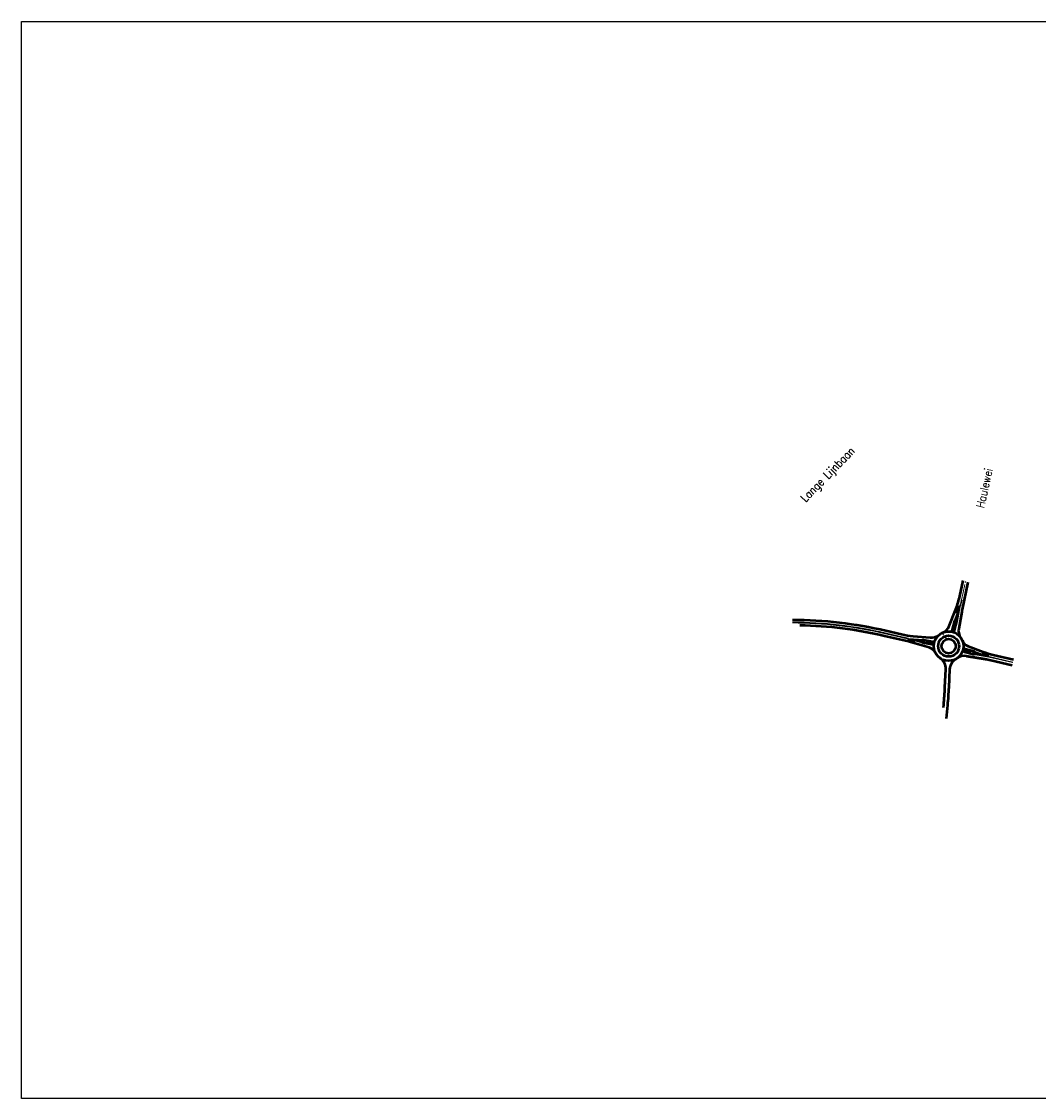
# Model space of a CAD drawing. Header units: metres. Extents: x 157368 to 159839, y 577032 to 578342.
# Tile 1 of 4: x 157368 to 158604, y 577032 to 578342. Entities that reach past the tile are written whole.
import ezdxf

# ---------------------------------------------------------------- set-up
doc = ezdxf.new("R2010")
doc.units = ezdxf.units.M
for name, pattern in [('AM-AS', [16, 10, -2, 2, -2]), ('NLCS-HIDDEN', [4, 2, -2]), ('VH-GELEIDEBAND', [6, 2, -2, 0, -2]), ('VH-RWSBAND', [24, 10, -2, 2, -2, 2, -2, 2, -2]), ('VH-TROTTOIRBAND_130-150', [15, 5, -2, 2, -2, 2, -2])]:
    doc.linetypes.add(name, pattern=pattern)
doc.layers.add('alg_hulplijn_legenda', color=5, linetype='Continuous', plot=False)
doc.layers.add('alg_ps_kader', color=7, linetype='Continuous')
for name, color, linetype, lineweight in [('mk-nw-streep 0.10', 201, 'Continuous', 25), ('mk-nw-vlakmark', 7, 'Continuous', 35), ('N-WE-AM-AS-G', 10, 'AM-AS', 18), ('N-WE-VH-KANTOPSLUITING_GESTORTE BAND-G', 181, 'VH-GELEIDEBAND', 18), ('N-WE-VH-KANTOPSLUITING_TROTTOIRBAND_130 150-G', 210, 'VH-TROTTOIRBAND_130-150', 35), ('N-WE-VH-KANTOPSLUITING_TROTTOIRBAND_RWS-G', 210, 'VH-RWSBAND', 35), ('N-WE-VH-KANTVERHARDING-G', 60, 'Continuous', 50), ('N-WE-VW-MARKERING_VERDRIJFSTREEP-G', 7, 'Continuous', 35), ('X-XX-AL-M', 7, 'Continuous', 18), ('X-XX-AL-TEKENBLAD_HULPLIJN-GN', 7, 'NLCS-HIDDEN', 13)]:
    doc.layers.add(name, color=color, linetype=linetype, lineweight=lineweight)
doc.styles.add('MUG_standaard', font='romans.shx', dxfattribs={"width": 0.85, "height": 2})
doc.styles.add('NLCS-ISO-M200-T25', font='NLCS-ISO.ttf', dxfattribs={"height": 0.5})

# ---------------------------------------------------------------- blocks, each defined once
blk = doc.blocks.new('voorrang_750')
h = blk.add_hatch(color=256)
h.paths.add_polyline_path([(-1, 8), (0, 0), (1, 8), (0, 8)])
h.paths.add_polyline_path([(0, 7), (0.7, 7), (0, 1.2), (-0.7, 7)], flags=16)
for p, q in [((0, 0), (-1, 8)), ((0, 8), (-1, 8)), ((0, 1.2), (-0.7, 7)), ((0, 7), (-0.7, 7)), ((0, 0), (1, 8)), ((0, 8), (1, 8)), ((0, 1.2), (0.7, 7)), ((0, 7), (0.7, 7))]:
    blk.add_line(p, q)

msp = doc.modelspace()

# ---------------------------------------------------------------- hatches: boundary and pattern name
at = {"layer": 'N-WE-VW-MARKERING_VERDRIJFSTREEP-G'}
h = msp.add_hatch(color=256, dxfattribs=at)
edge = h.paths.add_edge_path()
edge.add_line((158504.584, 577613.751), (158504.676, 577614.271))
edge.add_line((158504.676, 577614.271), (158504.397, 577613.965))
edge.add_arc((158502.951, 577612.512), 2.05, 37.160209, 45.105726, ccw=False)
edge = h.paths.add_edge_path()
edge.add_line((158505.115, 577616.745), (158505.278, 577617.667))
edge.add_line((158505.278, 577617.667), (158502.376, 577614.48))
edge.add_arc((158502.951, 577612.512), 2.05, 85.238347, 106.274832, ccw=False)
edge.add_line((158503.121, 577614.555), (158505.115, 577616.745))
h.paths.add_polyline_path([(158505.717, 577620.141), (158505.88, 577621.063), (158504.009, 577619.009), (158503.495, 577617.702)])
h.paths.add_polyline_path([(158506.319, 577623.537), (158506.482, 577624.459), (158505.903, 577623.823), (158505.389, 577622.516)])
h = msp.add_hatch(color=256, dxfattribs=at)
edge = h.paths.add_edge_path()
edge.add_line((158462.067, 577589.577), (158461.541, 577589.623))
edge.add_line((158461.541, 577589.623), (158461.87, 577589.372))
edge.add_arc((158463.444, 577588.058), 2.05, 132.197406, 140.142923, ccw=False)
edge = h.paths.add_edge_path()
edge.add_line((158459.038, 577589.843), (158458.105, 577589.925))
edge.add_line((158458.105, 577589.925), (158461.534, 577587.313))
edge.add_arc((158463.444, 577588.058), 2.05, 180.275544, 201.312029, ccw=False)
edge.add_line((158461.394, 577588.049), (158459.038, 577589.843))
h.paths.add_polyline_path([(158455.602, 577590.144), (158454.669, 577590.226), (158456.88, 577588.543), (158458.227, 577588.146)])
h.paths.add_polyline_path([(158452.167, 577590.446), (158451.234, 577590.528), (158451.918, 577590.007), (158453.265, 577589.609)])
h = msp.add_hatch(color=256, dxfattribs=at)
edge = h.paths.add_edge_path()
edge.add_line((158526.085, 577572.442), (158526.607, 577572.357))
edge.add_line((158526.607, 577572.357), (158526.296, 577572.632))
edge.add_arc((158524.824, 577574.058), 2.05, 307.949076, 315.894592, ccw=False)
edge = h.paths.add_edge_path()
edge.add_line((158529.086, 577571.952), (158530.011, 577571.802))
edge.add_line((158530.011, 577571.802), (158526.784, 577574.66))
edge.add_arc((158524.824, 577574.058), 2.05, -3.972786, 17.063699, ccw=False)
edge.add_line((158526.87, 577573.916), (158529.086, 577571.952))
h.paths.add_polyline_path([(158532.49, 577571.397), (158533.414, 577571.246), (158531.335, 577573.089), (158530.021, 577573.585)])
h.paths.add_polyline_path([(158535.894, 577570.842), (158536.818, 577570.691), (158536.174, 577571.262), (158534.86, 577571.758)])

# ---------------------------------------------------------------- linework, layer by layer
at = {"layer": 'alg_hulplijn_legenda'}
msp.add_lwpolyline([(157367.788, 578341.576), (159467.859, 578341.576), (159467.859, 577032.286), (157367.788, 577032.286)], close=True, dxfattribs=at)
for points in [[(158490.237, 577597.941), (158490.047, 577598.349)], [(158485.174, 577568.811), (158484.858, 577568.491)]]:
    msp.add_lwpolyline(points, dxfattribs=at)
at = {"layer": 'mk-nw-streep 0.10', "flags": 128}
for points in [[(158507.383, 577638.975, -0.03096748), (158503.557, 577627.147), (158495.077, 577605.588), (158495.17, 577605.551), (158503.65, 577627.111, 0.03096748), (158507.48, 577638.95)], [(158509.779, 577638.356, -0.01577912), (158508.261, 577632.248), (158507.607, 577629.93), (158500.985, 577613.096), (158497.159, 577599.539)], [(158509.877, 577638.335, -0.01577912), (158508.357, 577632.221), (158507.702, 577629.898), (158501.08, 577613.064), (158497.255, 577599.512)], [(158510.17, 577638.272, -0.01577912), (158508.646, 577632.139), (158507.99, 577629.816), (158504.833, 577612.004), (158501.008, 577598.453)], [(158510.268, 577638.251, -0.01577912), (158508.742, 577632.112), (158508.088, 577629.794), (158504.931, 577611.982), (158501.105, 577598.425)], [(158512.573, 577637.772), (158510.327, 577626.983, 0.00747073), (158509.758, 577624.033), (158506.166, 577603.765), (158506.264, 577603.748), (158509.857, 577624.016, -0.00747073), (158510.425, 577626.963), (158512.671, 577637.751)], [(158304.539, 577610.754, -0.05693862), (158417.256, 577597.654), (158437.528, 577592.919, 0.01057036), (158442.284, 577591.913), (158445.709, 577591.265)], [(158445.685, 577591.168), (158442.471, 577591.776, -0.01057036), (158437.301, 577592.869), (158417.233, 577597.556, 0.05693862), (158304.539, 577610.654)], [(158304.54, 577611.154, -0.05693862), (158417.347, 577598.043), (158437.925, 577593.237, 0.01057036), (158442.049, 577592.365), (158445.778, 577591.659)], [(158445.764, 577591.56), (158442.032, 577592.267, -0.01057036), (158437.901, 577593.14), (158417.324, 577597.946, 0.05693862), (158304.54, 577611.054)], [(158304.596, 577613.754, -0.05691317), (158417.938, 577600.575), (158437.127, 577596.093, 0.03550203), (158451.209, 577593.842), (158471.875, 577592.029), (158471.884, 577592.129), (158451.218, 577593.942, -0.03550203), (158437.15, 577596.191), (158417.961, 577600.673, 0.05691317), (158304.596, 577613.854)], [(158313.385, 577607.858, -0.05247329), (158416.619, 577594.927), (158445.544, 577588.171, -0.01434818), (158451.067, 577586.713), (158471.122, 577580.797), (158471.151, 577580.893), (158451.09, 577586.81, 0.01434818), (158445.572, 577588.267), (158416.642, 577595.025, 0.05247329), (158313.387, 577607.958)], [(158572.947, 577565.359), (158548.379, 577571.174, -0.03215341), (158536.037, 577574.948), (158517.705, 577581.869), (158517.67, 577581.775), (158536.002, 577574.854, 0.03215341), (158548.356, 577571.077), (158572.925, 577565.262)], [(158571.573, 577559.518), (158545.679, 577565.648, 0.01769384), (158538.703, 577567.041), (158516.122, 577570.723), (158516.106, 577570.624), (158538.686, 577566.942, -0.01769384), (158545.656, 577565.55), (158571.55, 577559.421)]]:
    msp.add_lwpolyline(points, format="xyb", dxfattribs=at)
for points in [[(158502.021, 577614.226), (158507.025, 577626.948), (158504.639, 577613.487, 0.40639517)], [(158504.584, 577613.751, 0.3353526), (158502.205, 577614.422), (158506.752, 577625.981)], [(158497.159, 577599.539), (158497.115, 577599.383, -0.0591139), (158501.06, 577598.269), (158501.105, 577598.425), (158501.008, 577598.453, 0.05572809), (158497.255, 577599.512)], [(158461.818, 577586.982), (158448.706, 577590.85), (158462.324, 577589.655, 0.40639517)], [(158462.067, 577589.577, 0.3353526), (158461.607, 577587.148), (158449.694, 577590.663)], [(158476.876, 577583.428), (158477.035, 577583.398, -0.0591139), (158477.798, 577587.426), (158477.639, 577587.457), (158477.62, 577587.358, 0.05572809), (158476.894, 577583.526)], [(158511.773, 577579.671), (158511.616, 577579.713, -0.0591139), (158510.556, 577575.752), (158510.713, 577575.71), (158510.739, 577575.807, 0.05572809), (158511.747, 577579.574)], [(158526.526, 577575.011), (158539.315, 577570.183), (158525.823, 577572.383, 0.40639517)], [(158526.085, 577572.442, 0.3353526), (158526.724, 577574.83), (158538.344, 577570.443)]]:
    msp.add_lwpolyline(points, format="xyb", close=True, dxfattribs=at)
for points in [[(158445.685, 577591.168), (158463.036, 577586.049), (158476.876, 577583.428)], [(158445.709, 577591.265), (158463.059, 577586.147), (158476.894, 577583.526)], [(158445.764, 577591.56), (158463.785, 577589.979), (158477.62, 577587.358)], [(158445.778, 577591.659), (158463.799, 577590.078), (158477.639, 577587.457)], [(158510.713, 577575.71), (158524.321, 577572.071)], [(158510.739, 577575.807), (158524.342, 577572.169)], [(158511.747, 577579.574), (158525.35, 577575.936)], [(158511.773, 577579.671), (158525.381, 577576.032)], [(158572.192, 577562.147), (158543.432, 577568.954), (158524.321, 577572.071)], [(158572.215, 577562.244), (158543.452, 577569.052), (158524.342, 577572.169)], [(158525.35, 577575.936), (158541.616, 577569.795), (158572.283, 577562.536)], [(158525.381, 577576.032), (158541.646, 577569.891), (158572.306, 577562.633)]]:
    msp.add_lwpolyline(points, dxfattribs=at)
at = {"layer": 'N-WE-AM-AS-G'}
msp.add_lwpolyline([(158499.283, 577599.52), (158508.502, 577632.18, 0.01577912), (158510.023, 577638.304), (158511.96, 577647.305), (158514.734, 577660.626)], format="xyb", dxfattribs=at)
at = {"layer": 'N-WE-AM-AS-G', "flags": 128}
msp.add_lwpolyline([(158438.308, 577592.891), (158417.29, 577597.8, 0.05693862), (158304.54, 577610.904)], format="xyb", dxfattribs=at)
at = {"layer": 'N-WE-AM-AS-G'}
msp.add_lwpolyline([(158476.708, 577585.546), (158440.667, 577592.372)], dxfattribs=at)
at = {"layer": 'N-WE-AM-AS-G', "flags": 128}
msp.add_lwpolyline([(158511.783, 577577.546), (158539.225, 577570.207), (158572.249, 577562.39)], dxfattribs=at)
at = {"layer": 'N-WE-VH-KANTOPSLUITING_GESTORTE BAND-G', "flags": 128}
for points in [[(158498.202, 577615.992), (158494.239, 577605.917, -0.20898574), (158487.689, 577599.385, 0.08120742), (158482.564, 577596.355, -0.19843975), (158471.962, 577593.026), (158462.447, 577593.86)], [(158528.238, 577578.854), (158518.11, 577582.678, -0.20898574), (158511.488, 577589.138, 0.05566601), (158509.536, 577592.738, -0.19843975), (158507.15, 577603.591), (158508.817, 577612.996)], [(158460.395, 577583.023), (158470.778, 577579.96, -0.20898574), (158477.861, 577574.008, 0.1266019), (158483.867, 577567.045, -0.25849687), (158490.098, 577554.394), (158489.694, 577546.024)], [(158495.587, 577545.74), (158495.991, 577554.109, -0.25849687), (158503.412, 577566.101, 0.02780919), (158505.143, 577567.201, -0.19843975), (158515.962, 577569.736), (158525.389, 577568.199)]]:
    msp.add_lwpolyline(points, format="xyb", dxfattribs=at)
for points in [[(158497.47, 577614.131), (158497.889, 577613.966), (158498.202, 577615.992), (158498.621, 577615.827)], [(158508.468, 577611.026), (158508.025, 577611.105), (158508.817, 577612.996), (158508.374, 577613.074)], [(158464.44, 577593.686), (158464.4, 577593.237), (158462.447, 577593.86), (158462.408, 577593.412)], [(158462.313, 577582.457), (158462.44, 577582.889), (158460.395, 577583.023), (158460.522, 577583.455)], [(158489.694, 577546.024), (158490.143, 577546.003)], [(158489.79, 577548.022), (158490.24, 577548)], [(158490.143, 577546.003), (158489.79, 577548.022)], [(158495.138, 577545.762), (158495.684, 577547.737)], [(158495.587, 577545.74), (158495.138, 577545.762)], [(158495.684, 577547.737), (158495.234, 577547.759)]]:
    msp.add_lwpolyline(points, dxfattribs=at)
at = {"layer": 'N-WE-VH-KANTOPSLUITING_GESTORTE BAND-G'}
for points in [[(158523.487, 577568.965), (158523.415, 577568.52)], [(158523.487, 577568.965), (158525.389, 577568.199)], [(158525.461, 577568.643), (158525.389, 577568.199)], [(158526.208, 577579.14), (158526.367, 577579.561)], [(158526.208, 577579.14), (158528.238, 577578.854)], [(158528.079, 577578.433), (158528.238, 577578.854)]]:
    msp.add_lwpolyline(points, dxfattribs=at)
msp.add_circle((158494.394, 577582.197, 1.988), 12.25, dxfattribs=at)
at = {"layer": 'N-WE-VH-KANTOPSLUITING_TROTTOIRBAND_130 150-G'}
msp.add_circle((158494.394, 577582.197, 1.988), 8.6, dxfattribs=at)
at = {"layer": 'N-WE-VH-KANTOPSLUITING_TROTTOIRBAND_RWS-G'}
for points in [[(158501.723, 577612.859), (158498.735, 577602.272, 1), (158501.19, 577601.58), (158504.178, 577612.166, 1)], [(158463.207, 577586.806), (158474.015, 577584.759, 1), (158474.489, 577587.264), (158463.681, 577589.311, 1)], [(158525.154, 577575.29), (158514.527, 577578.132, 1), (158513.868, 577575.669), (158524.495, 577572.827, 1)]]:
    msp.add_lwpolyline(points, format="xyb", close=True, dxfattribs=at)
at = {"layer": 'N-WE-VH-KANTVERHARDING-G'}
for points in [[(158487.852, 577598.966, 0.20898574), (158494.658, 577605.753), (158503.138, 577627.312, 0.04135251), (158507.894, 577643.125), (158511.907, 577662.006)], [(158517.763, 577659.995), (158510.865, 577626.871, 0.00747073), (158510.3, 577623.937), (158506.707, 577603.669, 0.19843975), (158509.167, 577592.481)], [(158304.597, 577614.304, -0.05691317), (158418.063, 577601.111), (158437.252, 577596.629, 0.03550203), (158451.258, 577594.39), (158471.923, 577592.577, 0.19843975), (158482.852, 577596.009)], [(158478.264, 577574.208, 0.20898574), (158470.906, 577580.392), (158450.965, 577586.274, 0.01434818), (158445.417, 577587.739), (158416.516, 577594.489, 0.05247329), (158313.376, 577607.408)], [(158498.519, 577602.333, 1), (158501.406, 577601.518), (158504.394, 577612.105, 1), (158501.507, 577612.92), (158498.519, 577602.333)], [(158511.071, 577588.969, 0.20898574), (158517.951, 577582.257)], [(158517.951, 577582.257), (158536.196, 577575.369, 0.03215341), (158548.483, 577571.612), (158573.05, 577565.797)], [(158516.034, 577570.18, 0.19843975), (158504.881, 577567.567)], [(158514.585, 577578.349, 1), (158513.81, 577575.451)], [(158516.034, 577570.18), (158538.614, 577566.498, -0.01769384), (158545.552, 577565.113), (158571.447, 577558.983)], [(158524.437, 577572.609, 1), (158525.212, 577575.507)]]:
    msp.add_lwpolyline(points, format="xyb", dxfattribs=at)
msp.add_lwpolyline([(158473.973, 577584.538, 1), (158474.531, 577587.485), (158463.723, 577589.532, 1), (158463.165, 577586.585)], format="xyb", close=True, dxfattribs=at)
at = {"layer": 'N-WE-VH-KANTVERHARDING-G', "flags": 128}
for points in [[(158484.124, 577567.414, -0.25849687), (158490.548, 577554.372), (158489.466, 577531.973, -0.01071726), (158487.981, 577510.7), (158487.709, 577507.72)], [(158503.192, 577566.494, 0.25849687), (158495.542, 577554.131), (158494.46, 577531.732, -0.01071726), (158492.961, 577510.245), (158491.501, 577494.272)]]:
    msp.add_lwpolyline(points, format="xyb", dxfattribs=at)
at = {"layer": 'N-WE-VH-KANTVERHARDING-G'}
for points in [[(158513.81, 577575.451), (158524.437, 577572.609)], [(158525.212, 577575.507), (158514.585, 577578.349)]]:
    msp.add_lwpolyline(points, dxfattribs=at)
for radius in [18, 12.75, 8.75]:
    msp.add_circle((158494.394, 577582.197, 1.988), radius, dxfattribs=at)
at = {"layer": 'X-XX-AL-M', "lineweight": 18, "flags": 128}
for points in [[(158488.168, 577595.86), (158486.706, 577597.925)], [(158491.302, 577591.645), (158489.865, 577593.728)]]:
    msp.add_lwpolyline(points, dxfattribs=at)
at = {"layer": 'X-XX-AL-M'}
for points in [[(158486.774, 577597.973, 1.988), (158486.638, 577597.876, 1.988), (158486.417, 577598.333, 1.988)], [(158489.934, 577593.775, 1.988), (158489.797, 577593.68, 1.988), (158489.581, 577594.139, 1.988)]]:
    msp.add_solid(points, dxfattribs=at)
at = {"layer": 'X-XX-AL-TEKENBLAD_HULPLIJN-GN'}
for points in [[(158506.549, 577631.017), (158504.551, 577623.207), (158502.69, 577623.939)], [(158506.106, 577629.892), (158504.66, 577624.238), (158503.313, 577624.768)], [(158505.717, 577620.141), (158505.88, 577621.063), (158504.009, 577619.009), (158503.495, 577617.702)], [(158506.319, 577623.537), (158506.482, 577624.459), (158505.903, 577623.823), (158505.389, 577622.516)], [(158444.695, 577590.018), (158452.651, 577588.714), (158452.085, 577586.796)], [(158445.854, 577589.676), (158451.613, 577588.732), (158451.204, 577587.344)], [(158452.167, 577590.446), (158451.234, 577590.528), (158451.918, 577590.007), (158453.265, 577589.609)], [(158455.602, 577590.144), (158454.669, 577590.226), (158456.88, 577588.543), (158458.227, 577588.146)], [(158532.49, 577571.397), (158533.414, 577571.246), (158531.335, 577573.089), (158530.021, 577573.585)], [(158535.894, 577570.842), (158536.818, 577570.691), (158536.174, 577571.262), (158534.86, 577571.758)], [(158543.377, 577570.715), (158535.54, 577572.605), (158536.246, 577574.476)], [(158542.246, 577571.142), (158536.573, 577572.51), (158537.084, 577573.864)]]:
    msp.add_lwpolyline(points, close=True, dxfattribs=at)
for points in [[(158505.115, 577616.745), (158505.278, 577617.667), (158502.376, 577614.48, -0.09204763), (158503.121, 577614.555)], [(158504.584, 577613.751), (158504.676, 577614.271), (158504.397, 577613.965, -0.03468275)], [(158459.038, 577589.843), (158458.105, 577589.925), (158461.534, 577587.313, -0.09204763), (158461.394, 577588.049)], [(158462.067, 577589.577), (158461.541, 577589.623), (158461.87, 577589.372, -0.03468275)], [(158526.085, 577572.442), (158526.607, 577572.357), (158526.296, 577572.632, -0.03468275)], [(158529.086, 577571.952), (158530.011, 577571.802), (158526.784, 577574.66, -0.09204763), (158526.87, 577573.916)]]:
    msp.add_lwpolyline(points, format="xyb", close=True, dxfattribs=at)

# ---------------------------------------------------------------- block references
at = {"layer": 'mk-nw-vlakmark'}
for p, rotation in [((158506.549, 577631.017, 1.988), 158.5276386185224), ((158444.695, 577590.018, 1.988), 253.5648352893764), ((158543.377, 577570.715, 1.988), 69.31650526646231)]:
    msp.add_blockref('voorrang_750', p, dxfattribs=dict(at, rotation=rotation))

# ---------------------------------------------------------------- texts
at = {"layer": 'alg_ps_kader', "char_height": 10, "attachment_point": 1, "style": 'MUG_standaard'}
for s, insert, rotation in [('Lange Lijnbaan', (158313.442, 577763.603), 45.646198), ('Haulewei', (158527.586, 577751.644), 77.421225)]:
    msp.add_mtext_dynamic_manual_height_columns(s, width=115.45621, gutter_width=50, heights=[0], dxfattribs=dict(at, insert=insert, rotation=rotation))
at = {"layer": 'X-XX-AL-M', "char_height": 0.5, "attachment_point": 5, "style": 'NLCS-ISO-M200-T25'}
for s, insert, rotation in [('\\A1;R18.00', (158487.9, 577596.914, 1.988), 305.312127), ('\\A1;R12.75', (158491.047, 577592.702, 1.988), 304.600574)]:
    msp.add_mtext(s, dxfattribs=dict(at, insert=insert, rotation=rotation))

doc.saveas('drawing.dxf')
